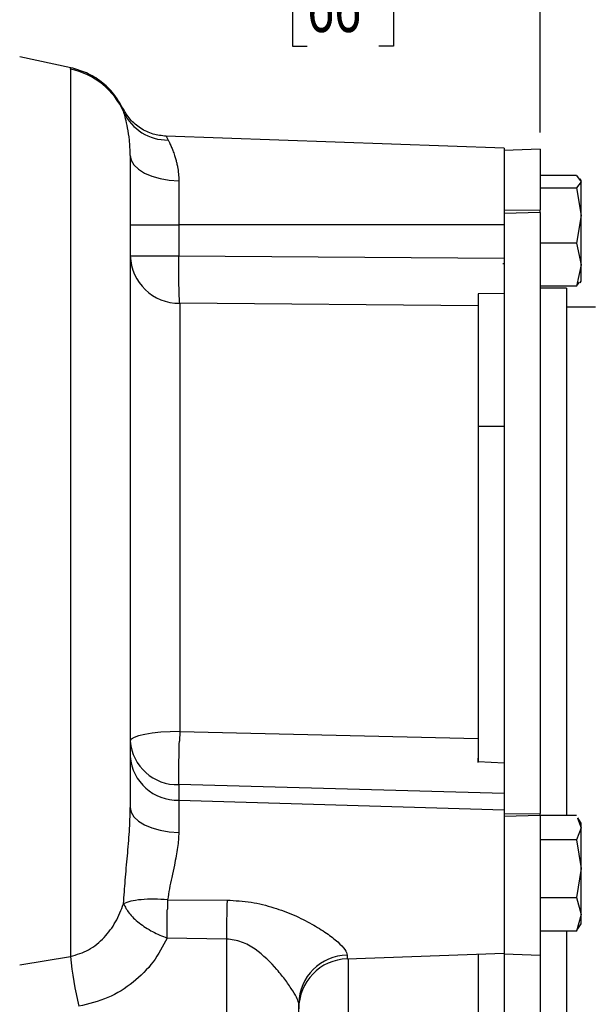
# Model space of a CAD drawing. Header units: inches. Extents: x 0.4 to 16.6, y 0.2 to 10.8.
# Tile 12 of 15: x 12.8 to 14.5, y 5.3 to 8.2. Entities that reach past the tile are written whole.
import ezdxf

# ---------------------------------------------------------------- set-up
doc = ezdxf.new("R2010")
doc.units = ezdxf.units.IN
doc.header["$MEASUREMENT"] = 0
doc.layers.add('SLD-0', color=7, linetype='Continuous', lineweight=25)
doc.styles.add('SLDTEXTSTYLE0', font='TXT', dxfattribs={"width": 0.75})
doc.dimstyles.new('SLDDIMSTYLE0', dxfattribs={"dimtxt": 0.145833, "dimasz": 0.13, "dimexe": 0, "dimexo": 0.0625, "dimgap": 0.036458, "dimtad": 0, "dimtih": 1, "dimtoh": 1, "dimdec": 1, "dimlfac": 1.65, "dimrnd": 1e-09, "dimzin": 12, "dimdsep": 46, "dimtxsty": 'SLDTEXTSTYLE0', "dimsah": 1, "dimcen": 0.09, "dimadec": 0, "dimazin": 3, "dimtfac": 1, "dimtdec": 1, "dimtofl": 0, "dimtmove": 0, "dimatfit": 3, "dimfxl": 0, "dimfrac": 2, "dimtolj": 1, "dimtzin": 12, "dimarcsym": 0})

# ---------------------------------------------------------------- blocks, each defined once
blk = doc.blocks.new('_D_4')
at = {"layer": 'SLD-0'}
for p, q in [((14.3659, 7.8772), (14.3659, 8.4944)), ((12.7971, 8.3694), (13.4918, 8.3694)), ((13.6639, 8.3694), (13.6195, 8.3694)), ((13.6195, 8.3694), (13.6195, 8.1377)), ((13.8794, 8.3694), (13.9237, 8.3694)), ((13.9237, 8.3694), (13.9237, 8.1377)), ((14.3659, 8.3694), (14.0514, 8.3694)), ((13.6195, 8.1377), (13.6639, 8.1377)), ((13.9237, 8.1377), (13.8794, 8.1377))]:
    blk.add_line(p, q, dxfattribs=at)
for points in [[(12.7971, 8.3694), (12.9271, 8.3494), (12.9271, 8.3894)], [(14.3659, 8.3694), (14.2359, 8.3894), (14.2359, 8.3494)]]:
    blk.add_solid(points, dxfattribs=at)
at = {"layer": 'SLD-0', "char_height": 0.14583, "attachment_point": 1, "style": 'SLDTEXTSTYLE0'}
for s, insert in [('2.6', (13.637, 8.587)), ('66', (13.6639, 8.3257))]:
    blk.add_mtext(s, dxfattribs=dict(at, insert=insert))
blk = doc.blocks.new('_D_5')
at = {"layer": 'SLD-0'}
for p, q in [((16.1544, 7.024), (16.1544, 9.2006)), ((12.7971, 9.0756), (14.3231, 9.0756)), ((14.4951, 9.0756), (14.4507, 9.0756)), ((14.4507, 9.0756), (14.4507, 8.8439)), ((14.8184, 9.0756), (14.8627, 9.0756)), ((14.8627, 9.0756), (14.8627, 8.8439)), ((16.1544, 9.0756), (14.9904, 9.0756)), ((14.4507, 8.8439), (14.4951, 8.8439)), ((14.8627, 8.8439), (14.8184, 8.8439))]:
    blk.add_line(p, q, dxfattribs=at)
for points in [[(12.7971, 9.0756), (12.9271, 9.0556), (12.9271, 9.0956)], [(16.1544, 9.0756), (16.0244, 9.0956), (16.0244, 9.0556)]]:
    blk.add_solid(points, dxfattribs=at)
at = {"layer": 'SLD-0', "char_height": 0.14583, "attachment_point": 1, "style": 'SLDTEXTSTYLE0'}
for s, insert in [('5.5', (14.5221, 9.2932)), ('141', (14.4951, 9.0319))]:
    blk.add_mtext(s, dxfattribs=dict(at, insert=insert))

msp = doc.modelspace()

# ---------------------------------------------------------------- linework, layer by layer
at = {"color": 7, "linetype": 'Continuous', "lineweight": 25}
for p, q in [((12.9513, 8.0725), (12.7971, 8.1053)), ((12.9504, 8.0682), (12.9504, 5.3944)), ((14.2574, 7.8305), (13.2385, 7.8661)), ((14.2574, 7.8305), (14.2574, 7.7351)), ((14.3659, 7.8272), (14.2574, 7.8234)), ((14.3659, 7.8272), (14.3659, 7.6447)), ((14.4754, 7.7478), (14.3659, 7.7478)), ((14.4754, 7.7478), (14.489, 7.729)), ((13.2766, 7.7322), (13.2766, 7.5992)), ((14.2574, 7.7351), (14.2574, 7.6438)), ((14.489, 7.729), (14.4754, 7.7103)), ((14.489, 7.7325), (14.4861, 7.7374)), ((14.489, 7.729), (14.489, 7.7325)), ((14.489, 7.6269), (14.489, 7.729)), ((14.3659, 7.7103), (14.4754, 7.7103)), ((14.4754, 7.7103), (14.489, 7.6269)), ((14.2574, 7.6438), (14.3659, 7.6447)), ((14.2574, 7.6438), (14.2574, 7.633)), ((14.3659, 7.6363), (14.2574, 7.633)), ((14.2574, 7.633), (14.2574, 5.824)), ((14.3659, 7.6363), (14.3659, 7.6447)), ((14.3659, 7.6363), (14.3659, 5.8249)), ((14.489, 7.6269), (14.4754, 7.5436)), ((14.489, 7.4789), (14.489, 7.6269)), ((13.1304, 7.5992), (13.2766, 7.5992)), ((13.2766, 7.5992), (13.2766, 7.5059)), ((14.2574, 7.5992), (13.2766, 7.5992)), ((14.4754, 7.5436), (14.3659, 7.5436)), ((14.4754, 7.5436), (14.489, 7.4789)), ((13.1304, 7.5059), (13.2766, 7.5059)), ((13.2766, 7.5059), (14.2574, 7.4991)), ((14.2527, 7.4828), (14.2574, 7.4828)), ((14.489, 7.4789), (14.4754, 7.4143)), ((14.489, 7.4295), (14.489, 7.4789)), ((14.4754, 7.4143), (14.4838, 7.4259)), ((14.4861, 7.4246), (14.489, 7.4295)), ((14.2574, 7.3927), (14.1787, 7.3916)), ((14.2574, 7.3927), (14.1787, 7.3916)), ((14.4754, 7.4143), (14.3659, 7.4143)), ((14.4447, 7.4083), (14.3659, 7.4083)), ((14.4447, 7.4083), (14.4447, 5.8188)), ((13.2793, 7.3626), (13.2793, 6.0724)), ((14.1787, 7.3554), (13.2793, 7.3626)), ((14.1787, 7.3554), (14.1787, 6.0516)), ((14.5326, 7.3507), (14.4447, 7.3507)), ((14.2574, 6.9916), (14.1787, 6.9916)), ((13.2793, 6.0724), (13.2784, 6.0434)), ((13.2793, 6.0724), (14.1787, 6.0516)), ((14.178, 5.9915), (14.178, 5.9786)), ((14.2574, 5.977), (14.1787, 5.9814)), ((13.2766, 5.9122), (13.2766, 5.8655)), ((14.2574, 5.8859), (13.2766, 5.9122)), ((13.2766, 5.8655), (13.2766, 5.7681)), ((13.2766, 5.8655), (14.2574, 5.8359)), ((14.2574, 5.824), (14.3659, 5.8249)), ((14.2574, 5.824), (14.2574, 5.8161)), ((14.3659, 5.8188), (14.2574, 5.8161)), ((14.2574, 5.8161), (14.2574, 5.7298)), ((14.3659, 5.8188), (14.3659, 5.8249)), ((14.4754, 5.8188), (14.3659, 5.8188)), ((14.3659, 5.8188), (14.3659, 5.3984)), ((14.4782, 5.8113), (14.489, 5.7825)), ((14.489, 5.7962), (14.4797, 5.8122)), ((14.489, 5.7825), (14.489, 5.7962)), ((14.489, 5.7825), (14.4754, 5.7461)), ((14.489, 5.659), (14.489, 5.7825)), ((14.2574, 5.7298), (14.2574, 5.4055)), ((14.4754, 5.7461), (14.3659, 5.7461)), ((14.4754, 5.7461), (14.489, 5.659)), ((14.489, 5.659), (14.4754, 5.572)), ((14.489, 5.5212), (14.489, 5.659)), ((13.2428, 5.5654), (13.2421, 5.5372)), ((13.2428, 5.5654), (13.4219, 5.5641)), ((14.3659, 5.572), (14.4754, 5.572)), ((14.4754, 5.572), (14.489, 5.5212)), ((14.489, 5.5212), (14.4754, 5.4705)), ((14.489, 5.4931), (14.489, 5.5212)), ((14.4797, 5.4772), (14.489, 5.4931)), ((14.4754, 5.4705), (14.3659, 5.4705)), ((14.4447, 5.4705), (14.4447, 5.1719)), ((14.4754, 5.4705), (14.4782, 5.478)), ((13.4206, 5.4469), (13.2415, 5.4499)), ((13.4206, 5.4469), (13.4206, 4.6611)), ((13.7842, 5.3877), (14.2574, 5.4043)), ((14.1787, 5.4015), (14.1787, 5.1796)), ((14.2574, 5.4055), (14.2574, 5.4022)), ((14.2574, 5.4043), (14.2574, 4.9265)), ((14.2574, 5.4022), (14.3659, 5.3984)), ((12.7971, 5.3692), (12.9504, 5.3944)), ((14.3659, 5.3984), (14.3659, 4.9227)), ((13.638, 4.5476), (13.638, 5.2532))]:
    msp.add_line(p, q, dxfattribs=at)
at = {"color": 8, "linetype": 'Continuous', "lineweight": 25}
for p, q in [((13.111, 7.9383), (13.1079, 7.9506)), ((13.2385, 7.8661), (13.2442, 7.8545)), ((13.7842, 5.3982), (13.7842, 5.3877)), ((13.7869, 5.3878), (13.7869, 5.1937))]:
    msp.add_line(p, q, dxfattribs=at)
at = {"color": 7, "linetype": 'Continuous', "lineweight": 25, "flags": 128}
for points in [[(13.1304, 7.8081), (13.1332, 7.7936), (13.1414, 7.7796), (13.1549, 7.7667), (13.1729, 7.7553), (13.195, 7.7459), (13.2203, 7.7387), (13.2478, 7.7341), (13.2766, 7.7322)], [(13.2793, 6.0724), (13.2501, 6.0718), (13.2221, 6.0701), (13.1964, 6.0674), (13.1739, 6.0637), (13.1554, 6.0594), (13.1417, 6.0544), (13.1333, 6.049), (13.1304, 6.0434)], [(13.1304, 5.8437), (13.1332, 5.8293), (13.1414, 5.8154), (13.1549, 5.8025), (13.1729, 5.7912), (13.195, 5.7817), (13.2203, 5.7746), (13.2478, 5.77), (13.2766, 5.7681)]]:
    msp.add_lwpolyline(points, dxfattribs=at)
at = {"color": 7, "linetype": 'Continuous', "lineweight": 25}
for centre, radius, start, end in [((12.9034, 7.846), 0.2272, 23.9661, 78.0567), ((13.2428, 8.0001), 0.1456, 205.1247, 270.5646), ((13.2778, 7.51), 0.1474, 181.6, 270.5855), ((13.2717, 6.0538), 0.1416, 184.2201, 272.0086), ((13.2717, 6.0071), 0.1416, 184.2201, 272.0086), ((16.8694, 5.4666), 3.4488, 178.3804, 180.3281), ((13.9154, 5.4772), 0.9686, 184.9061, 193.9191), ((13.7861, 5.25), 0.1482, 90.7363, 178.7971), ((13.7895, 5.2363), 0.1515, 92, 180)]:
    msp.add_arc(centre, radius, start, end, dxfattribs=at)
at = {"color": 8, "linetype": 'Continuous', "lineweight": 25}
msp.add_open_spline([(12.9504, 8.0682), (12.9506, 8.0695), (12.9509, 8.072), (12.9511, 8.0723), (12.9512, 8.0725)], degree=3, knots=[0, 0, 0, 0, 0.500299, 1, 1, 1, 1], dxfattribs=at)
at = {"color": 7, "linetype": 'Continuous', "lineweight": 25}
for points, knots in [([(13.1084, 7.9495), (13.0997, 7.9647), (13.0822, 7.9954), (13.0437, 8.0317), (12.9997, 8.059), (12.9671, 8.0681), (12.9512, 8.0725)], [0, 0, 0, 0, 0.254776, 0.510735, 0.761118, 1, 1, 1, 1]), ([(13.2385, 7.8661), (13.2252, 7.8676), (13.1981, 7.8706), (13.1606, 7.8889), (13.1286, 7.9155), (13.1147, 7.939), (13.1079, 7.9506)], [0, 0, 0, 0, 0.245402, 0.5, 0.754598, 1, 1, 1, 1]), ([(13.1304, 7.8081), (13.1298, 7.8241), (13.1286, 7.856), (13.1225, 7.8922), (13.116, 7.9209), (13.1126, 7.9325), (13.111, 7.9383)], [0, 0, 0, 0, 0.2505686, 0.5000498, 0.7496588, 1, 1, 1, 1]), ([(13.2442, 7.8545), (13.2455, 7.8521), (13.2483, 7.8467), (13.2533, 7.8361), (13.2588, 7.8231), (13.2636, 7.8098), (13.2676, 7.7967), (13.2705, 7.7851), (13.2735, 7.7709), (13.276, 7.7536), (13.2764, 7.7391), (13.2766, 7.7322)], [0, 0, 0, 0, 0.1145809, 0.2496774, 0.3742853, 0.4998632, 0.5921774, 0.6751515, 0.7488356, 0.8802172, 1, 1, 1, 1]), ([(13.1304, 7.8081), (13.1304, 7.7946), (13.1304, 7.7674), (13.1304, 7.7073), (13.1304, 7.6328), (13.1304, 7.5435), (13.1304, 7.441), (13.1304, 7.3269), (13.1304, 7.2033), (13.1304, 7.0715), (13.1304, 6.932), (13.1304, 6.7846), (13.1304, 6.6306), (13.1304, 6.4721), (13.1304, 6.3117), (13.1304, 6.152), (13.1304, 5.9951), (13.1304, 5.8939), (13.1304, 5.8437)], [0, 0, 0, 0, 0.0613663, 0.1236942, 0.18668, 0.25, 0.31332, 0.3763058, 0.4386337, 0.5, 0.5613663, 0.6236942, 0.68668, 0.75, 0.81332, 0.8763058, 0.9386337, 1, 1, 1, 1]), ([(13.2793, 7.3626), (13.2788, 7.3688), (13.2779, 7.3816), (13.277, 7.4165), (13.2765, 7.4592), (13.2766, 7.4906), (13.2766, 7.5059)], [0, 0, 0, 0, 0.243896, 0.5, 0.756104, 1, 1, 1, 1]), ([(14.1787, 7.3916), (14.1787, 7.3806), (14.1787, 7.3655), (14.1787, 7.3576), (14.1787, 7.3554)], [0, 0, 0, 0, 0.721231, 1, 1, 1, 1]), ([(13.2766, 5.9122), (13.2766, 5.9212), (13.2765, 5.9364), (13.2769, 5.9692), (13.2774, 6.0039), (13.2781, 6.0304), (13.2784, 6.0434)], [0, 0, 0, 0, 0.292898, 0.499937, 0.754299, 1, 1, 1, 1]), ([(14.1787, 6.0516), (14.1787, 6.0345), (14.1787, 6.0109), (14.1787, 5.9878), (14.1787, 5.9814)], [0, 0, 0, 0, 0.7212322, 1, 1, 1, 1]), ([(13.1101, 5.5534), (13.1117, 5.577), (13.115, 5.6241), (13.1218, 5.6975), (13.1285, 5.7715), (13.1298, 5.8196), (13.1304, 5.8437)], [0, 0, 0, 0, 0.250803, 0.500321, 0.750463, 1, 1, 1, 1]), ([(13.2766, 5.7681), (13.2758, 5.7533), (13.2746, 5.7303), (13.2687, 5.6968), (13.2627, 5.6667), (13.2554, 5.6336), (13.2481, 5.5986), (13.2445, 5.5763), (13.2428, 5.5654)], [0, 0, 0, 0, 0.234145, 0.362411, 0.497186, 0.674201, 0.840428, 1, 1, 1, 1]), ([(12.9504, 5.3944), (12.969, 5.4), (13.0073, 5.4117), (13.053, 5.4501), (13.0885, 5.498), (13.1028, 5.5347), (13.1101, 5.5534)], [0, 0, 0, 0, 0.240742, 0.494367, 0.742531, 1, 1, 1, 1]), ([(13.2428, 5.5654), (13.229, 5.5662), (13.201, 5.5677), (13.1625, 5.566), (13.1301, 5.5614), (13.1167, 5.556), (13.1101, 5.5534)], [0, 0, 0, 0, 0.245047, 0.5, 0.754953, 1, 1, 1, 1]), ([(13.1101, 5.5534), (13.1148, 5.5441), (13.1243, 5.5248), (13.1558, 5.495), (13.1961, 5.4682), (13.2266, 5.4559), (13.2415, 5.4499)], [0, 0, 0, 0, 0.243285, 0.5, 0.756715, 1, 1, 1, 1]), ([(13.4219, 5.5641), (13.4463, 5.5628), (13.4942, 5.5602), (13.562, 5.5429), (13.6233, 5.52), (13.6769, 5.4934), (13.722, 5.4655), (13.7566, 5.4386), (13.7799, 5.4142), (13.7828, 5.4034), (13.7842, 5.3982)], [0, 0, 0, 0, 0.152772, 0.300255, 0.439295, 0.569278, 0.690252, 0.801119, 0.903272, 1, 1, 1, 1]), ([(13.2415, 5.4499), (13.2286, 5.4253), (13.2028, 5.3761), (13.1414, 5.3146), (13.0654, 5.2663), (13.0053, 5.2516), (12.9753, 5.2442)], [0, 0, 0, 0, 0.250326, 0.500658, 0.750709, 1, 1, 1, 1]), ([(13.638, 5.2532), (13.6372, 5.2567), (13.6355, 5.2638), (13.6211, 5.2899), (13.5997, 5.3214), (13.5642, 5.3661), (13.5204, 5.4089), (13.4668, 5.4408), (13.436, 5.4449), (13.4206, 5.4469)], [0, 0, 0, 0, 0.125362, 0.251137, 0.375414, 0.500453, 0.74955, 0.874742, 1, 1, 1, 1])]:
    msp.add_open_spline(points, degree=3, knots=knots, dxfattribs=at)
msp.add_open_spline([(13.2415, 5.4499), (13.2414, 5.4637), (13.2414, 5.4913), (13.2419, 5.5219), (13.2421, 5.5372)], degree=3, dxfattribs=at)

# ---------------------------------------------------------------- dimensions: what is measured, and where the dimension line sits
at = {"layer": 'SLD-0'}
for base, p1, p2, picture, middle in [((12.7971, 9.0756), (16.1544, 6.974), (12.7971, 9.2899), '_D_5', (14.6567, 9.0756)), ((14.3659, 8.3694), (12.7971, 9.2899), (14.3659, 7.8272), '_D_4', (13.7716, 8.3694))]:
    dim = msp.add_linear_dim(base=base, p1=p1, p2=p2, dimstyle='SLDDIMSTYLE0', dxfattribs=at)
    dim.commit()
    dim.dimension.update_dxf_attribs({"geometry": picture, "text_midpoint": middle, "dimtype": 160})

doc.saveas('drawing.dxf')
